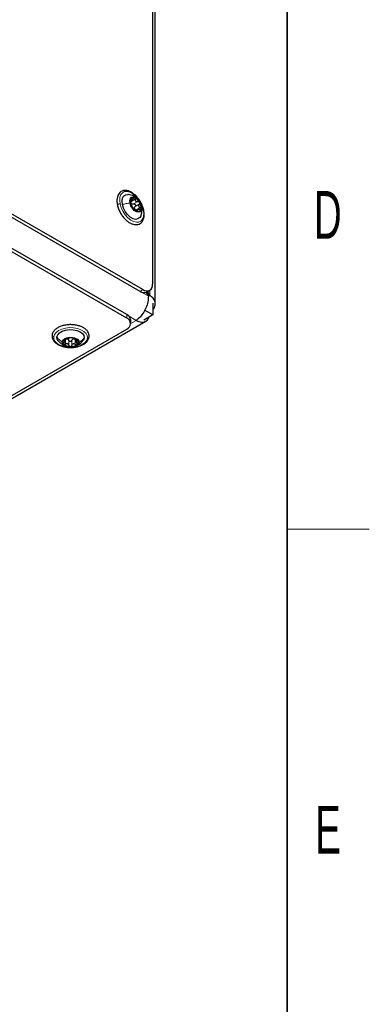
# Paper-space layout 'Blatt2' of a CAD drawing. Header units: millimetres. Extents: x 5 to 418, y 2 to 292.
# Tile 23 of 29: x 388 to 414, y 67 to 140. Entities that reach past the tile are written whole.
import ezdxf

# ---------------------------------------------------------------- set-up
doc = ezdxf.new("R2010")
doc.units = ezdxf.units.MM
doc.layers.add('SLD-0', color=7, linetype='Continuous')
doc.styles.add('SLDTEXTSTYLE0', font='TXT', dxfattribs={"width": 0.605})

psp = doc.layouts.new('Blatt2')

# ---------------------------------------------------------------- linework, layer by layer
at = {"color": 7, "linetype": 'Continuous', "lineweight": 25}
for p, q in [((398.1579, 155.2151), (398.1579, 120.1855)), ((398.3559, 118.7327), (398.3559, 155.4967)), ((397.2387, 119.6547), (375.3184, 132.309)), ((397.4508, 119.7772), (375.5305, 132.4315)), ((396.2629, 117.9482), (381.4136, 126.5205)), ((396.2629, 117.7033), (381.4136, 126.2755)), ((396.5432, 126.251), (396.6581, 126.3174)), ((397.0695, 125.6234), (396.9486, 125.5537)), ((397.3609, 125.8563), (397.3428, 125.9139)), ((397.7387, 119.6052), (397.9508, 119.7276)), ((397.9458, 119.362), (397.7887, 119.6341)), ((397.6862, 119.5807), (397.8458, 119.3042)), ((397.9458, 119.362), (397.8458, 119.3042)), ((398.1721, 117.9238), (397.5766, 118.2675)), ((398.1721, 118.7868), (398.1721, 117.9238)), ((380.1714, 107.369), (397.6558, 117.4625)), ((396.5558, 117.295), (396.5558, 117.54)), ((398.1721, 117.9238), (397.5215, 117.5482)), ((380.126, 107.5712), (396.2629, 116.8868)), ((391.7592, 116.0317), (391.7592, 116.155)), ((392.5641, 116.1442), (392.5641, 115.9937))]:
    psp.add_line(p, q, dxfattribs=at)
at = {"color": 7, "linetype": 'Continuous', "lineweight": 18}
for p, q in [((397.8458, 119.3042), (380.8621, 129.1087)), ((396.5694, 126.2165), (396.8806, 126.3961)), ((396.5729, 126.337), (396.5916, 126.3478)), ((396.7648, 126.0465), (397.076, 126.2261)), ((396.7633, 125.7179), (396.8289, 125.7218)), ((396.8753, 125.8586), (397.1864, 126.0382)), ((396.93, 125.6029), (397.2412, 125.7825)), ((397.0399, 125.5332), (397.0626, 125.5463)), ((397.4508, 119.7772), (397.2387, 119.6547)), ((397.9458, 119.7248), (397.9458, 119.362)), ((396.2629, 117.9482), (396.2629, 117.7033)), ((396.9559, 117.5318), (396.3895, 117.8588)), ((396.9559, 117.5318), (396.5558, 117.3009)), ((391.7053, 116.1), (391.7053, 116.0714)), ((391.7881, 116.1541), (391.7881, 115.7948)), ((392.0268, 116.0641), (392.0268, 115.7048)), ((392.2445, 116.0572), (392.2445, 115.6979)), ((392.4988, 116.1315), (392.4988, 115.7723)), ((392.6336, 116.0884), (392.6336, 116.0419))]:
    psp.add_line(p, q, dxfattribs=at)
at = {"color": 7, "linetype": 'Continuous', "lineweight": 18, "flags": 128}
for points in [[(395.7868, 126.0478), (395.7543, 126.3077), (395.7727, 126.5403), (395.841, 126.7318), (395.9552, 126.8713), (396.1086, 126.9507), (396.2924, 126.9652), (396.4958, 126.9141), (396.707, 126.8003), (396.9139, 126.6305), (397.1042, 126.4144), (397.267, 126.1648), (397.3929, 125.896), (397.4744, 125.6238)], [(397.4744, 125.6238), (397.5069, 125.3638), (397.4885, 125.1313), (397.4202, 124.9397), (397.306, 124.8002), (397.1526, 124.7209), (396.9688, 124.7064), (396.7654, 124.7575), (396.5541, 124.8713), (396.3473, 125.0411), (396.157, 125.2571), (395.9941, 125.5068), (395.8683, 125.7755), (395.7868, 126.0478)], [(390.9235, 116.322), (390.9758, 116.4919), (391.097, 116.6496), (391.2801, 116.7861), (391.5144, 116.8932), (391.7863, 116.9649), (392.08, 116.997), (392.3785, 116.9875), (392.6644, 116.937), (392.921, 116.8486), (393.1336, 116.7272), (393.2896, 116.58), (393.3801, 116.4156), (393.3998, 116.2434)], [(393.3998, 116.2434), (393.3475, 116.0735), (393.2263, 115.9157), (393.0433, 115.7793), (392.809, 115.6721), (392.537, 115.6004), (392.2433, 115.5684), (391.9448, 115.5779), (391.659, 115.6283), (391.4023, 115.7168), (391.1898, 115.8381), (391.0337, 115.9853), (390.9432, 116.1498), (390.9235, 116.322)]]:
    psp.add_lwpolyline(points, dxfattribs=at)
at = {"color": 7, "linetype": 'Continuous', "lineweight": 25, "flags": 128}
for points in [[(395.9501, 126.0068), (395.9235, 126.2525), (395.9542, 126.4644), (396.0397, 126.6255), (396.1731, 126.7225), (396.3436, 126.7477), (396.3746, 126.7447)], [(396.5084, 126.1125), (396.4932, 126.2951), (396.5304, 126.443), (396.6155, 126.5383), (396.7382, 126.5695), (396.8838, 126.5329), (397.0347, 126.4329), (397.1726, 126.2816), (397.281, 126.0972), (397.3468, 125.9019)], [(397.3468, 125.9019), (397.362, 125.7193), (397.3248, 125.5715), (397.2397, 125.4762), (397.1169, 125.4449), (396.9713, 125.4815), (396.8205, 125.5815), (396.6825, 125.7328), (396.5741, 125.9173), (396.5084, 126.1125)], [(397.2902, 125.1608), (397.2214, 125.0461), (397.088, 124.9491), (396.9176, 124.9238), (396.7239, 124.9725), (396.5227, 125.0911), (396.3302, 125.27), (396.162, 125.4948), (396.0318, 125.7472), (395.9501, 126.0068)], [(396.9559, 117.5318), (397.149, 117.4423), (397.3347, 117.4002), (397.5058, 117.407), (397.6559, 117.4626), (397.779, 117.5647), (397.8704, 117.7096), (397.8917, 117.7619)], [(391.1632, 116.3144), (391.2191, 116.4755), (391.3514, 116.621), (391.5493, 116.7391), (391.7968, 116.8202), (392.0739, 116.8577), (392.3581, 116.8487), (392.6264, 116.7938), (392.857, 116.6975), (393.0313, 116.5676), (393.1352, 116.4147), (393.1602, 116.251)], [(391.2447, 116.0524), (391.1882, 116.1507), (391.1632, 116.3144)], [(391.5466, 115.9593), (391.5953, 116.0795), (391.7122, 116.1829), (391.8834, 116.257), (392.0882, 116.2928), (392.3018, 116.286), (392.4985, 116.2375), (392.6546, 116.153), (392.7512, 116.0428), (392.7767, 115.9202)], [(393.1602, 116.251), (393.1042, 116.0899), (393.0848, 116.0607)], [(392.7767, 115.9202), (392.7281, 115.7999), (392.6111, 115.6965), (392.4399, 115.6225), (392.2352, 115.5867), (392.0216, 115.5934), (391.8248, 115.642), (391.6688, 115.7264), (391.5721, 115.8366), (391.5466, 115.9593)]]:
    psp.add_lwpolyline(points, dxfattribs=at)
at = {"color": 7, "linetype": 'Continuous', "lineweight": 25}
for centre, radius, start, end in [((397.248, 126.2295), 0.713, 170.984598, 213.202048), ((396.7552, 126.3049), 0.2145, 72.421849, 170.243175), ((396.5881, 125.8554), 0.6939, 27.462282, 70.477659), ((396.6072, 125.785), 0.713, 350.983374, 33.202657), ((396.7899, 126.2621), 0.2533, 222.116265, 235.826458), ((397.267, 126.1591), 0.6939, 207.462187, 250.477881), ((397.0835, 125.7764), 0.2603, 185.362952, 198.823924), ((397.1, 125.7096), 0.2145, 252.420846, 350.244727), ((397.5316, 120.0636), 0.503, 234.382637, 294.306934), ((397.7269, 120.1156), 0.4367, 230.796797, 9.21389), ((396.0553, 117.4901), 0.5029, 5.694264, 65.62551), ((396.108, 117.295), 0.4366, 290.783484, 69.216516), ((391.8192, 115.9416), 0.2158, 125.847836, 223.268754), ((392.1374, 115.523), 0.7416, 85.747179, 126.836858), ((391.8548, 115.9497), 0.242, 62.277817, 76.408031), ((392.21, 115.5989), 0.6639, 47.171115, 91.514461), ((392.4207, 115.903), 0.2712, 99.744827, 112.839079), ((392.5042, 115.9379), 0.2158, 305.848103, 43.267962), ((392.1134, 116.2806), 0.6639, 227.170865, 271.514632), ((392.1859, 116.3565), 0.7416, 265.747141, 306.836857)]:
    psp.add_arc(centre, radius, start, end, dxfattribs=at)
for points, knots in [([(397.5069, 125.5999), (397.4955, 125.6473), (397.4618, 125.7874), (397.3746, 126.0138), (397.238, 126.27), (397.0702, 126.5051), (396.879, 126.7088), (396.671, 126.8722), (396.4531, 126.9871), (396.2328, 127.045), (396.0219, 127.0369), (395.8386, 126.9614), (395.6973, 126.8298), (395.6013, 126.6549), (395.5505, 126.4439), (395.5433, 126.2109), (395.5708, 126.0528), (395.5846, 125.9737)], [0, 0, 0, 0, 0.0417305, 0.12356659, 0.20719563, 0.2902387, 0.3704641, 0.44608931, 0.51607926, 0.58033947, 0.63925068, 0.69383981, 0.74673545, 0.80169258, 0.86257153, 0.93124578, 1, 1, 1, 1]), ([(397.0229, 126.4373), (397.0109, 126.4517), (396.9453, 126.531), (396.7272, 126.6604), (396.506, 126.7127), (396.3666, 126.7457)], [0, 0, 0, 0, 0.0760147, 0.4181373, 1, 1, 1, 1]), ([(396.5437, 126.3412), (396.542, 126.3306), (396.5381, 126.3076), (396.54, 126.2711), (396.5447, 126.2335), (396.5508, 126.209), (396.5537, 126.1971)], [0, 0, 0, 0, 0.22101891, 0.48025229, 0.74800023, 1, 1, 1, 1]), ([(396.5916, 126.3478), (396.5881, 126.3539), (396.5821, 126.3643), (396.565, 126.3734), (396.5491, 126.361), (396.5458, 126.3487), (396.5437, 126.3412)], [0, 0, 0, 0, 0.2890579, 0.4876222, 0.6870746, 1, 1, 1, 1]), ([(396.6085, 125.9415), (396.6068, 125.9531), (396.6038, 125.9742), (396.5962, 126.0064), (396.5889, 126.0405), (396.5807, 126.079), (396.5699, 126.132), (396.5601, 126.1714), (396.5537, 126.1971)], [0, 0, 0, 0, 0.1340018, 0.2442626, 0.3800433, 0.5344042, 0.6954561, 1, 1, 1, 1]), ([(396.602, 126.0923), (396.5919, 126.1112), (396.5711, 126.15), (396.57, 126.194), (396.5694, 126.2165)], [0, 0, 0, 0, 0.488489, 1, 1, 1, 1]), ([(396.5916, 126.3478), (396.5997, 126.3343), (396.6112, 126.3153), (396.6403, 126.3091), (396.6618, 126.3179), (396.682, 126.3366), (396.7098, 126.374), (396.723, 126.409), (396.7322, 126.4334)], [0, 0, 0, 0, 0.1992834, 0.2818945, 0.376772, 0.5000523, 0.6505541, 1, 1, 1, 1]), ([(396.82, 126.5094), (396.8107, 126.5101), (396.7915, 126.5116), (396.7654, 126.4937), (396.745, 126.4671), (396.7366, 126.445), (396.7322, 126.4334)], [0, 0, 0, 0, 0.213676, 0.4443865, 0.7076004, 1, 1, 1, 1]), ([(396.8806, 126.3961), (396.88, 126.4091), (396.879, 126.4343), (396.8669, 126.4685), (396.848, 126.4969), (396.8289, 126.5054), (396.82, 126.5094)], [0, 0, 0, 0, 0.2819006, 0.549052, 0.7897085, 1, 1, 1, 1]), ([(396.8806, 126.3961), (396.882, 126.3684), (396.8842, 126.3273), (396.9071, 126.2781), (396.932, 126.2479), (396.9646, 126.2276), (397.0136, 126.2134), (397.051, 126.221), (397.076, 126.2261)], [0, 0, 0, 0, 0.26491265, 0.39297093, 0.51672949, 0.63815522, 0.75919638, 1, 1, 1, 1]), ([(397.2038, 126.1754), (397.1961, 126.186), (397.181, 126.2068), (397.1475, 126.2259), (397.1111, 126.2337), (397.0876, 126.2286), (397.076, 126.2261)], [0, 0, 0, 0, 0.2629664, 0.5171203, 0.7609907, 1, 1, 1, 1]), ([(397.1864, 126.0382), (397.1942, 126.0472), (397.2099, 126.0655), (397.2207, 126.1013), (397.2202, 126.14), (397.2093, 126.1635), (397.2038, 126.1754)], [0, 0, 0, 0, 0.23782543, 0.4827416, 0.73781124, 1, 1, 1, 1]), ([(395.5846, 125.9737), (395.5959, 125.9263), (395.6296, 125.7862), (395.7168, 125.5598), (395.8535, 125.3035), (396.0212, 125.0685), (396.2125, 124.8648), (396.4205, 124.7014), (396.6384, 124.5864), (396.8587, 124.5286), (397.0695, 124.5366), (397.2529, 124.6122), (397.3942, 124.7438), (397.4902, 124.9187), (397.541, 125.1296), (397.5482, 125.3626), (397.5207, 125.5208), (397.5069, 125.5999)], [0, 0, 0, 0, 0.0417305, 0.1235666, 0.2071957, 0.2902381, 0.3704642, 0.4460893, 0.5160793, 0.5803387, 0.6392508, 0.6938398, 0.7467355, 0.8016926, 0.8625715, 0.9312458, 1, 1, 1, 1]), ([(396.6085, 125.9415), (396.6092, 125.9366), (396.6112, 125.9235), (396.6202, 125.9007), (396.6332, 125.8711), (396.645, 125.8502), (396.6513, 125.8391)], [0, 0, 0, 0, 0.1322428, 0.355132, 0.6553379, 1, 1, 1, 1]), ([(396.7648, 126.0465), (396.745, 126.0417), (396.7053, 126.0323), (396.6668, 126.0458), (396.6476, 126.0526)], [0, 0, 0, 0, 0.5011349, 1, 1, 1, 1]), ([(396.6513, 125.8391), (396.658, 125.8281), (396.6704, 125.8078), (396.6896, 125.7825), (396.7049, 125.764), (396.7151, 125.7564), (396.7189, 125.7536)], [0, 0, 0, 0, 0.3497397, 0.6506322, 0.8712787, 1, 1, 1, 1]), ([(396.9143, 125.5836), (396.8949, 125.6018), (396.8654, 125.6296), (396.8244, 125.6647), (396.7949, 125.6903), (396.7688, 125.7129), (396.7448, 125.7348), (396.728, 125.747), (396.7189, 125.7536)], [0, 0, 0, 0, 0.308064, 0.4697482, 0.6241611, 0.7602481, 0.8699602, 1, 1, 1, 1]), ([(396.7648, 126.0465), (396.7764, 126.049), (396.7998, 126.0541), (396.8364, 126.0464), (396.8691, 126.0271), (396.8944, 125.9971), (396.9085, 125.9604), (396.9097, 125.922), (396.8988, 125.8859), (396.8831, 125.8676), (396.8753, 125.8586)], [0, 0, 0, 0, 0.1190124, 0.2401646, 0.3669729, 0.4979538, 0.6293354, 0.7575326, 0.8801982, 1, 1, 1, 1]), ([(396.8243, 125.7521), (396.8275, 125.7723), (396.8341, 125.8127), (396.8615, 125.8433), (396.8753, 125.8586)], [0, 0, 0, 0, 0.49851458, 1, 1, 1, 1]), ([(396.93, 125.6029), (396.9107, 125.6144), (396.8726, 125.637), (396.8488, 125.6742), (396.837, 125.6924)], [0, 0, 0, 0, 0.5091835, 1, 1, 1, 1]), ([(396.9143, 125.5836), (396.9233, 125.5751), (396.9418, 125.5578), (396.9723, 125.5353), (397.0032, 125.5161), (397.0251, 125.5085), (397.0352, 125.5051)], [0, 0, 0, 0, 0.2534177, 0.5224492, 0.7814517, 1, 1, 1, 1]), ([(397.0352, 125.5051), (397.0426, 125.5033), (397.0549, 125.5004), (397.073, 125.5096), (397.0727, 125.5293), (397.0664, 125.54), (397.0626, 125.5463)], [0, 0, 0, 0, 0.3034595, 0.5001516, 0.703993, 1, 1, 1, 1]), ([(397.2033, 125.6319), (397.1776, 125.6355), (397.141, 125.6407), (397.0953, 125.6342), (397.0692, 125.6251), (397.0513, 125.6098), (397.0432, 125.5803), (397.0546, 125.5604), (397.0626, 125.5463)], [0, 0, 0, 0, 0.344019, 0.4921228, 0.6139981, 0.7096619, 0.794611, 1, 1, 1, 1]), ([(397.1864, 126.0382), (397.1701, 126.0187), (397.1455, 125.9894), (397.1342, 125.9396), (397.1361, 125.9009), (397.1504, 125.8641), (397.1823, 125.8196), (397.2175, 125.7974), (397.2412, 125.7825)], [0, 0, 0, 0, 0.2394768, 0.360125, 0.4814473, 0.6059999, 0.7347572, 1, 1, 1, 1]), ([(397.2033, 125.6319), (397.2155, 125.6302), (397.2387, 125.6269), (397.2718, 125.632), (397.2999, 125.6469), (397.3076, 125.6646), (397.3114, 125.6732)], [0, 0, 0, 0, 0.2899693, 0.5526563, 0.7841023, 1, 1, 1, 1]), ([(397.3114, 125.6732), (397.3122, 125.6831), (397.3138, 125.7043), (397.2981, 125.7349), (397.2739, 125.7624), (397.2523, 125.7757), (397.2412, 125.7825)], [0, 0, 0, 0, 0.2119082, 0.4529057, 0.7189934, 1, 1, 1, 1]), ([(397.2868, 125.1529), (397.3244, 125.2659), (397.3818, 125.4386), (397.388, 125.6796), (397.3697, 125.7988), (397.3609, 125.8563)], [0, 0, 0, 0, 0.49543597, 0.75641475, 1, 1, 1, 1]), ([(397.8458, 119.3042), (397.8409, 119.1619), (397.8307, 118.8644), (397.6823, 118.4299), (397.4607, 118.0277), (397.2114, 117.7221), (397.0245, 117.5829), (396.9559, 117.5318)], [0, 0, 0, 0, 0.2067565, 0.4321924, 0.6608063, 0.8755009, 1, 1, 1, 1]), ([(398.1721, 118.3086), (398.1878, 118.3221), (398.2833, 118.4038), (398.3714, 118.63), (398.3423, 118.9521), (398.1671, 119.2009), (398.0119, 119.3139), (397.9458, 119.362)], [0, 0, 0, 0, 0.049704, 0.3011571, 0.5393458, 0.8038407, 1, 1, 1, 1]), ([(393.5193, 116.33), (393.5205, 116.3663), (393.5239, 116.4645), (393.4751, 116.6242), (393.3631, 116.7911), (393.1971, 116.9372), (392.9842, 117.0577), (392.7333, 117.1478), (392.4569, 117.2034), (392.1677, 117.2227), (391.8783, 117.205), (391.6009, 117.1508), (391.3473, 117.0615), (391.1274, 116.939), (390.9542, 116.785), (390.8385, 116.6118), (390.8147, 116.4868), (390.8041, 116.4313)], [0, 0, 0, 0, 0.0311042, 0.083948, 0.1396367, 0.2017671, 0.2717146, 0.3483207, 0.4293885, 0.5127745, 0.5961914, 0.6773698, 0.7543639, 0.8259121, 0.891685, 0.9519577, 1, 1, 1, 1]), ([(390.8041, 116.4313), (390.8028, 116.395), (390.7995, 116.2968), (390.8483, 116.1372), (390.9603, 115.9702), (391.1262, 115.8241), (391.3391, 115.7036), (391.59, 115.6135), (391.8664, 115.5579), (392.1556, 115.5386), (392.4451, 115.5563), (392.7224, 115.6105), (392.976, 115.6998), (393.1959, 115.8223), (393.3691, 115.9763), (393.4848, 116.1495), (393.5087, 116.2745), (393.5193, 116.33)], [0, 0, 0, 0, 0.0311042, 0.083948, 0.1396364, 0.2017673, 0.2717144, 0.3483204, 0.4293883, 0.5127743, 0.5961917, 0.6773696, 0.7543638, 0.8259123, 0.8916849, 0.9519576, 1, 1, 1, 1]), ([(391.2409, 116.0575), (391.2958, 115.9917), (391.3936, 115.8746), (391.5833, 115.7407), (391.7347, 115.6598), (391.8349, 115.6379), (391.8574, 115.633)], [0, 0, 0, 0, 0.3352565, 0.5970869, 0.9098717, 1, 1, 1, 1]), ([(391.6928, 116.1165), (391.687, 116.1112), (391.6776, 116.1025), (391.6723, 116.0831), (391.6872, 116.0717), (391.6986, 116.0715), (391.7053, 116.0714)], [0, 0, 0, 0, 0.3275718, 0.531893, 0.7202723, 1, 1, 1, 1]), ([(391.6897, 115.9071), (391.7069, 115.9268), (391.7315, 115.9551), (391.7522, 115.9971), (391.76, 116.0236), (391.7591, 116.0466), (391.7418, 116.0698), (391.7204, 116.0707), (391.7053, 116.0714)], [0, 0, 0, 0, 0.3543114, 0.5074474, 0.6329206, 0.728636, 0.8088277, 1, 1, 1, 1]), ([(391.8245, 116.1768), (391.8129, 116.1736), (391.7887, 116.1672), (391.7536, 116.1534), (391.7204, 116.1374), (391.7015, 116.1231), (391.6928, 116.1165)], [0, 0, 0, 0, 0.2472344, 0.5142515, 0.7755706, 1, 1, 1, 1]), ([(391.7881, 116.1541), (391.808, 116.1644), (391.8468, 116.1844), (391.8904, 116.1848), (391.9117, 116.185)], [0, 0, 0, 0, 0.5117895, 1, 1, 1, 1]), ([(391.8245, 116.1768), (391.8498, 116.1835), (391.8885, 116.1938), (391.9398, 116.2096), (391.9778, 116.2209), (392.0121, 116.2308), (392.0456, 116.2397), (392.067, 116.247), (392.0789, 116.2511)], [0, 0, 0, 0, 0.2958523, 0.4539605, 0.6071056, 0.7445174, 0.8578925, 1, 1, 1, 1]), ([(391.9674, 116.164), (391.9822, 116.1504), (392.0119, 116.1231), (392.0218, 116.0839), (392.0268, 116.0641)], [0, 0, 0, 0, 0.49614511, 1, 1, 1, 1]), ([(392.2445, 116.0572), (392.2401, 116.046), (392.2312, 116.0235), (392.2045, 115.9968), (392.1702, 115.9794), (392.1312, 115.974), (392.0928, 115.9816), (392.0602, 116.0011), (392.0364, 116.0297), (392.03, 116.0527), (392.0268, 116.0641)], [0, 0, 0, 0, 0.1203105, 0.2433197, 0.3717977, 0.5033998, 0.6340364, 0.7604954, 0.8813406, 1, 1, 1, 1]), ([(392.1924, 116.2625), (392.1795, 116.2627), (392.1552, 116.2631), (392.1224, 116.2603), (392.0972, 116.2572), (392.0839, 116.2528), (392.0789, 116.2511)], [0, 0, 0, 0, 0.33779564, 0.63513828, 0.86037213, 1, 1, 1, 1]), ([(392.2965, 116.2442), (392.2927, 116.2461), (392.2819, 116.2516), (392.2593, 116.256), (392.2286, 116.2608), (392.2051, 116.2619), (392.1924, 116.2625)], [0, 0, 0, 0, 0.1209482, 0.3387057, 0.6423993, 1, 1, 1, 1]), ([(392.2445, 116.0572), (392.2517, 116.0765), (392.2661, 116.1153), (392.299, 116.1404), (392.3155, 116.153)], [0, 0, 0, 0, 0.4990593, 1, 1, 1, 1]), ([(392.2965, 116.2442), (392.3057, 116.2394), (392.323, 116.2304), (392.3521, 116.22), (392.3836, 116.208), (392.4198, 116.1944), (392.4705, 116.1751), (392.5095, 116.1625), (392.5352, 116.1542)], [0, 0, 0, 0, 0.1219055, 0.228426, 0.3627953, 0.5183847, 0.6830353, 1, 1, 1, 1]), ([(392.3748, 116.1703), (392.3966, 116.1688), (392.441, 116.1658), (392.4793, 116.1431), (392.4988, 116.1315)], [0, 0, 0, 0, 0.4909553, 1, 1, 1, 1]), ([(392.4385, 115.6297), (392.4712, 115.6356), (392.5713, 115.6536), (392.7198, 115.7296), (392.9148, 115.8587), (393.0214, 115.9857), (393.0872, 116.064)], [0, 0, 0, 0, 0.1247078, 0.381111, 0.6184796, 1, 1, 1, 1]), ([(392.6613, 116.0857), (392.6537, 116.0929), (392.6371, 116.1087), (392.6057, 116.1265), (392.5714, 116.1425), (392.5471, 116.1503), (392.5352, 116.1542)], [0, 0, 0, 0, 0.2151786, 0.4720643, 0.7416924, 1, 1, 1, 1]), ([(392.6336, 116.0419), (392.6168, 116.0422), (392.5931, 116.0427), (392.5692, 116.0221), (392.5626, 115.9991), (392.566, 115.9717), (392.5809, 115.9282), (392.6027, 115.8984), (392.618, 115.8776)], [0, 0, 0, 0, 0.2125811, 0.3001735, 0.3955802, 0.5156418, 0.661201, 1, 1, 1, 1]), ([(392.6336, 116.0419), (392.6413, 116.0418), (392.6543, 116.0414), (392.6727, 116.05), (392.6743, 116.0703), (392.6661, 116.08), (392.6613, 116.0857)], [0, 0, 0, 0, 0.302923, 0.5165948, 0.7107532, 1, 1, 1, 1]), ([(391.6897, 115.9071), (391.6815, 115.8977), (391.6659, 115.8797), (391.6517, 115.8493), (391.6474, 115.8179), (391.6573, 115.8015), (391.6621, 115.7937)], [0, 0, 0, 0, 0.2929628, 0.5588635, 0.7902825, 1, 1, 1, 1]), ([(391.6621, 115.7937), (391.6695, 115.7878), (391.6855, 115.7751), (391.7188, 115.7721), (391.7541, 115.7779), (391.7766, 115.7891), (391.7881, 115.7948)], [0, 0, 0, 0, 0.20789528, 0.44650376, 0.71379622, 1, 1, 1, 1]), ([(392.0268, 115.7048), (392.0198, 115.729), (392.0093, 115.7652), (391.9745, 115.8015), (391.9418, 115.8206), (391.9039, 115.8281), (391.8501, 115.8247), (391.8131, 115.8069), (391.7881, 115.7948)], [0, 0, 0, 0, 0.2405517, 0.3606894, 0.4810212, 0.604618, 0.7329839, 1, 1, 1, 1]), ([(392.0268, 115.7048), (392.03, 115.6935), (392.0363, 115.6705), (392.0601, 115.6421), (392.0925, 115.6219), (392.118, 115.6186), (392.1309, 115.6169)], [0, 0, 0, 0, 0.2382023, 0.4819317, 0.7362533, 1, 1, 1, 1]), ([(392.1309, 115.6169), (392.1441, 115.6178), (392.17, 115.6195), (392.2044, 115.6376), (392.2311, 115.6641), (392.2401, 115.6867), (392.2445, 115.6979)], [0, 0, 0, 0, 0.2614813, 0.5161986, 0.7610937, 1, 1, 1, 1]), ([(392.4988, 115.7723), (392.4744, 115.7858), (392.438, 115.8061), (392.3835, 115.8128), (392.3438, 115.808), (392.3083, 115.7912), (392.2689, 115.7576), (392.2542, 115.7217), (392.2445, 115.6979)], [0, 0, 0, 0, 0.2629707, 0.3912747, 0.515864, 0.6382447, 0.7598615, 1, 1, 1, 1]), ([(392.4988, 115.7723), (392.5101, 115.7658), (392.5323, 115.7531), (392.5685, 115.7451), (392.6035, 115.746), (392.6219, 115.7575), (392.6305, 115.763)], [0, 0, 0, 0, 0.2770289, 0.5428809, 0.7857845, 1, 1, 1, 1]), ([(392.6305, 115.763), (392.6366, 115.7703), (392.649, 115.7854), (392.6496, 115.8173), (392.6391, 115.8489), (392.6253, 115.8677), (392.618, 115.8776)], [0, 0, 0, 0, 0.2199378, 0.4509559, 0.7111482, 1, 1, 1, 1])]:
    psp.add_open_spline(points, degree=3, knots=knots, dxfattribs=at)
at = {"color": 7, "linetype": 'Continuous', "lineweight": 18}
for points, knots in [([(395.9501, 126.0068), (396.0424, 126.0311), (396.2261, 126.0794), (396.4146, 126.1015), (396.5084, 126.1125)], [0, 0, 0, 0, 0.5029359, 1, 1, 1, 1]), ([(395.7868, 126.0478), (395.7742, 126.0497), (395.7468, 126.0538), (395.7033, 126.0488), (395.6602, 126.0382), (395.6216, 126.0217), (395.5969, 126.0038), (395.5808, 125.9839), (395.5855, 125.9756), (395.5863, 125.9741)], [0, 0, 0, 0, 0.1629369, 0.356483, 0.5568865, 0.7387109, 0.881286, 0.9783103, 1, 1, 1, 1]), ([(397.4744, 125.6238), (397.4841, 125.6214), (397.4988, 125.6177), (397.5036, 125.6041), (397.5052, 125.5995)], [0, 0, 0, 0, 0.66109972, 1, 1, 1, 1]), ([(390.9235, 116.322), (390.908, 116.3239), (390.8775, 116.3277), (390.8376, 116.3508), (390.8117, 116.3835), (390.8006, 116.4137), (390.8048, 116.4287), (390.8055, 116.4311)], [0, 0, 0, 0, 0.2599302, 0.5097943, 0.741795, 0.9581043, 1, 1, 1, 1]), ([(391.1632, 116.3144), (391.2157, 116.2459), (391.3231, 116.1056), (391.471, 116.0088), (391.5466, 115.9593)], [0, 0, 0, 0, 0.4885177, 1, 1, 1, 1]), ([(393.1602, 116.251), (393.1076, 116.1858), (393, 116.0522), (392.8523, 115.9649), (392.7767, 115.9202)], [0, 0, 0, 0, 0.4881304, 1, 1, 1, 1]), ([(393.3998, 116.2434), (393.4154, 116.2443), (393.4456, 116.246), (393.4849, 116.2666), (393.5125, 116.2961), (393.5162, 116.3199), (393.5178, 116.3303)], [0, 0, 0, 0, 0.2869105, 0.5581393, 0.8088777, 1, 1, 1, 1])]:
    psp.add_open_spline(points, degree=3, knots=knots, dxfattribs=at)
at = {"layer": 'SLD-0', "lineweight": 35}
psp.add_line((408, 12), (408, 282.5), dxfattribs=at)
at = {"layer": 'SLD-0', "lineweight": 18}
psp.add_line((408, 102.25), (414, 102.25), dxfattribs=at)

# ---------------------------------------------------------------- texts
at = {"layer": 'SLD-0', "char_height": 3.5, "attachment_point": 2, "style": 'SLDTEXTSTYLE0'}
for s, insert in [('D', (410.9597, 127.0011)), ('E', (410.9816, 82.0011))]:
    psp.add_mtext(s, dxfattribs=dict(at, insert=insert))

doc.saveas('drawing.dxf')
